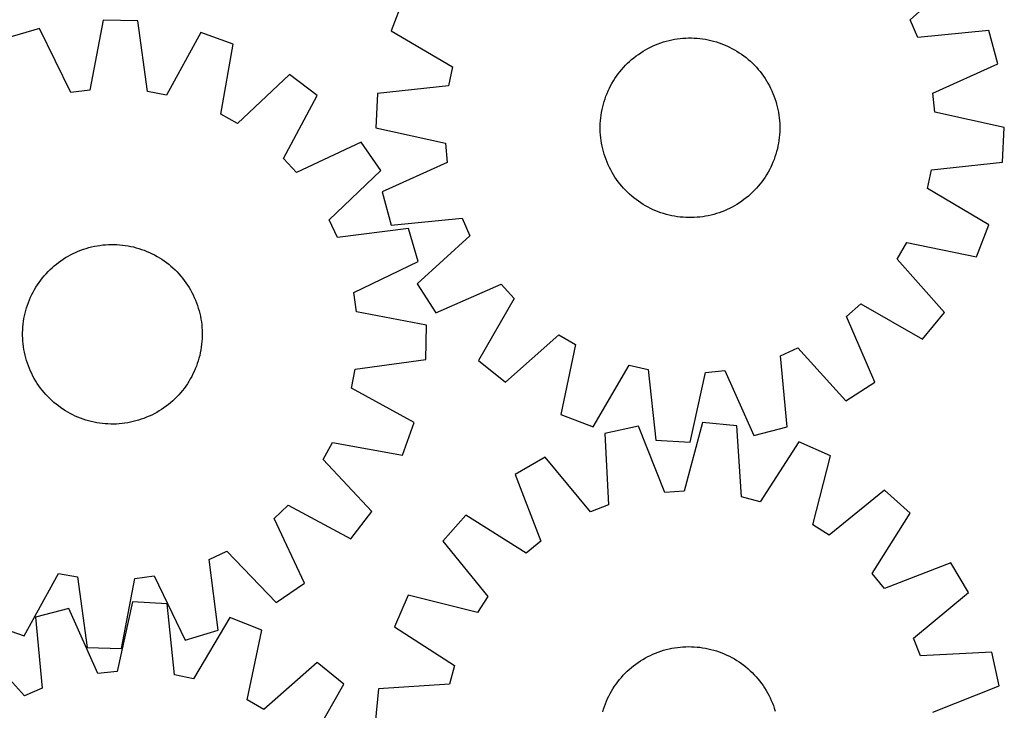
# Model space of a CAD drawing. Header units: millimetres. Extents: x 7 to 1493, y 7 to 2993.
# Tile 9 of 14: x 1054 to 1493, y 984 to 1292. Entities that reach past the tile are written whole.
import ezdxf

# ---------------------------------------------------------------- set-up
doc = ezdxf.new("R2010")
doc.units = ezdxf.units.MM
doc.layers.add('CUT', color=7, linetype='CONTINUOUS', true_color=0x000000)

msp = doc.modelspace()

# ---------------------------------------------------------------- linework, layer by layer
at = {"layer": 'CUT'}
for p, q in [((1450.81761, 1291.671885), (1474.349198, 1313.008219)), ((1225.151097, 1301.113322), (1219.607861, 1286.760514)), ((1091.373716, 1291.550562), (1085.431897, 1260.346884)), ((1106.754737, 1291.15717), (1091.373716, 1291.550562)), ((1111.093673, 1259.690547), (1106.754737, 1291.15717)), ((1454.289081, 1283.831716), (1450.81761, 1291.671885)), ((1063.081297, 1287.808263), (1048.331512, 1283.429404)), ((1076.931591, 1259.22253), (1063.081297, 1287.808263)), ((1134.818861, 1285.97347), (1119.525388, 1258.133132)), ((1149.325516, 1280.846336), (1134.818861, 1285.97347)), ((1219.607861, 1286.760514), (1246.99571, 1270.670751)), ((1485.903642, 1286.912997), (1454.289081, 1283.831716)), ((1489.855438, 1272.043099), (1485.903642, 1286.912997)), ((1143.728368, 1249.578994), (1149.325516, 1280.846336)), ((1337.452028, 1280.520794), (1338.620107, 1280.984043)), ((1338.620107, 1280.984043), (1339.80216, 1281.410373)), ((1339.80216, 1281.410373), (1340.997021, 1281.799363)), ((1340.997021, 1281.799363), (1342.203511, 1282.15063)), ((1342.203511, 1282.15063), (1343.420439, 1282.463827)), ((1343.420439, 1282.463827), (1344.646605, 1282.738645)), ((1344.646605, 1282.738645), (1345.880798, 1282.974812)), ((1345.880798, 1282.974812), (1347.1218, 1283.172096)), ((1347.1218, 1283.172096), (1348.368386, 1283.330302)), ((1348.368386, 1283.330302), (1349.619327, 1283.449273)), ((1349.619327, 1283.449273), (1350.873387, 1283.528893)), ((1350.873387, 1283.528893), (1352.12933, 1283.569083)), ((1352.12933, 1283.569083), (1353.385915, 1283.569802)), ((1353.385915, 1283.569802), (1354.641903, 1283.531051)), ((1354.641903, 1283.531051), (1355.896054, 1283.452867)), ((1355.896054, 1283.452867), (1357.14713, 1283.335329)), ((1357.14713, 1283.335329), (1358.393896, 1283.178551)), ((1358.393896, 1283.178551), (1359.635124, 1282.982688)), ((1359.635124, 1282.982688), (1360.869586, 1282.747934)), ((1360.869586, 1282.747934), (1362.096065, 1282.474521)), ((1362.096065, 1282.474521), (1363.313352, 1282.162718)), ((1363.313352, 1282.162718), (1364.520243, 1281.812833)), ((1364.520243, 1281.812833), (1365.715549, 1281.425211)), ((1365.715549, 1281.425211), (1366.89809, 1281.000235)), ((1366.89809, 1281.000235), (1368.066698, 1280.538324)), ((1329.761578, 1276.287197), (1330.800471, 1276.994098)), ((1330.800471, 1276.994098), (1331.861056, 1277.668017)), ((1331.861056, 1277.668017), (1332.942285, 1278.30829)), ((1332.942285, 1278.30829), (1334.043092, 1278.914285)), ((1334.043092, 1278.914285), (1335.162391, 1279.485404)), ((1335.162391, 1279.485404), (1336.299077, 1280.021083)), ((1336.299077, 1280.021083), (1337.452028, 1280.520794)), ((1368.066698, 1280.538324), (1369.220221, 1280.039934)), ((1369.220221, 1280.039934), (1370.357519, 1279.505557)), ((1370.357519, 1279.505557), (1371.477471, 1278.93572)), ((1371.477471, 1278.93572), (1372.578972, 1278.330986)), ((1372.578972, 1278.330986), (1373.660934, 1277.691952)), ((1373.660934, 1277.691952), (1374.722289, 1277.019247)), ((1374.722289, 1277.019247), (1375.761991, 1276.313537)), ((1375.761991, 1276.313537), (1376.779013, 1275.575517)), ((1324.039537, 1271.394443), (1324.927568, 1272.283491)), ((1324.927568, 1272.283491), (1325.843087, 1273.144208)), ((1325.843087, 1273.144208), (1326.78519, 1273.975742)), ((1326.78519, 1273.975742), (1327.752947, 1274.777274)), ((1327.752947, 1274.777274), (1328.745403, 1275.548012)), ((1328.745403, 1275.548012), (1329.761578, 1276.287197)), ((1376.779013, 1275.575517), (1377.772351, 1274.805915)), ((1377.772351, 1274.805915), (1378.741025, 1274.005492)), ((1378.741025, 1274.005492), (1379.684079, 1273.175037)), ((1379.684079, 1273.175037), (1380.600583, 1272.31537)), ((1380.600583, 1272.31537), (1381.489632, 1271.427339)), ((1460.882279, 1259.0227), (1489.855438, 1272.043099)), ((1246.99571, 1270.670751), (1245.195853, 1262.287441)), ((1320.04137, 1266.555851), (1320.779391, 1267.572872)), ((1320.779391, 1267.572872), (1321.548992, 1268.566211)), ((1321.548992, 1268.566211), (1322.349415, 1269.534885)), ((1322.349415, 1269.534885), (1323.17987, 1270.477939)), ((1323.17987, 1270.477939), (1324.039537, 1271.394443)), ((1381.489632, 1271.427339), (1382.350348, 1270.51182)), ((1382.350348, 1270.51182), (1383.181882, 1269.569718)), ((1383.181882, 1269.569718), (1383.983414, 1268.601961)), ((1383.983414, 1268.601961), (1384.754153, 1267.609505)), ((1384.754153, 1267.609505), (1385.493337, 1266.593329)), ((1174.414233, 1267.244053), (1151.266138, 1245.492261)), ((1186.62651, 1257.885055), (1174.414233, 1267.244053)), ((1317.419187, 1262.271331), (1318.023921, 1263.372832)), ((1318.023921, 1263.372832), (1318.662955, 1264.454794)), ((1318.662955, 1264.454794), (1319.33566, 1265.516149)), ((1319.33566, 1265.516149), (1320.04137, 1266.555851)), ((1385.493337, 1266.593329), (1386.200238, 1265.554436)), ((1386.200238, 1265.554436), (1386.874157, 1264.493852)), ((1386.874157, 1264.493852), (1387.514431, 1263.412622)), ((1387.514431, 1263.412622), (1388.120426, 1262.311815)), ((1085.431897, 1260.346884), (1076.931591, 1259.22253)), ((1119.525388, 1258.133132), (1111.093673, 1259.690547)), ((1213.617216, 1258.857504), (1212.780547, 1243.494219)), ((1245.195853, 1262.287441), (1213.617216, 1258.857504)), ((1315.354673, 1257.691949), (1315.816584, 1258.860558)), ((1315.816584, 1258.860558), (1316.314973, 1260.01408)), ((1316.314973, 1260.01408), (1316.84935, 1261.151379)), ((1316.84935, 1261.151379), (1317.419187, 1262.271331)), ((1388.120426, 1262.311815), (1388.691545, 1261.192516)), ((1388.691545, 1261.192516), (1389.227224, 1260.05583)), ((1389.227224, 1260.05583), (1389.726934, 1258.902879)), ((1389.726934, 1258.902879), (1390.190183, 1257.734801)), ((1461.761099, 1250.493512), (1460.882279, 1259.0227)), ((1171.641166, 1229.87766), (1186.62651, 1257.885055)), ((1314.19219, 1254.107211), (1314.542075, 1255.314103)), ((1314.542075, 1255.314103), (1314.929697, 1256.509409)), ((1314.929697, 1256.509409), (1315.354673, 1257.691949)), ((1390.190183, 1257.734801), (1390.616513, 1256.552747)), ((1390.616513, 1256.552747), (1391.005503, 1255.357886)), ((1391.005503, 1255.357886), (1391.35677, 1254.151396)), ((1313.176357, 1249.187756), (1313.372219, 1250.428983)), ((1313.372219, 1250.428983), (1313.606973, 1251.663446)), ((1313.606973, 1251.663446), (1313.880387, 1252.889925)), ((1313.880387, 1252.889925), (1314.19219, 1254.107211)), ((1391.35677, 1254.151396), (1391.669967, 1252.934468)), ((1391.669967, 1252.934468), (1391.944785, 1251.708302)), ((1391.944785, 1251.708302), (1392.180953, 1250.47411)), ((1392.180953, 1250.47411), (1392.378236, 1249.233108)), ((1492.780501, 1243.654548), (1461.761099, 1250.493512)), ((1151.266138, 1245.492261), (1143.728368, 1249.578994)), ((1312.823856, 1245.435762), (1312.90204, 1246.689913)), ((1312.90204, 1246.689913), (1313.019579, 1247.940989)), ((1313.019579, 1247.940989), (1313.176357, 1249.187756)), ((1392.378236, 1249.233108), (1392.536442, 1247.986521)), ((1392.536442, 1247.986521), (1392.655414, 1246.73558)), ((1392.655414, 1246.73558), (1392.735033, 1245.48152)), ((1212.780547, 1243.494219), (1243.799949, 1236.655255)), ((1312.785105, 1244.179775), (1312.823856, 1245.435762)), ((1312.785825, 1242.92319), (1312.785105, 1244.179775)), ((1312.826014, 1241.667247), (1312.785825, 1242.92319)), ((1312.905634, 1240.413187), (1312.826014, 1241.667247)), ((1392.737191, 1241.713005), (1392.659008, 1240.458854)), ((1392.735033, 1245.48152), (1392.775223, 1244.225578)), ((1392.775942, 1242.968992), (1392.737191, 1241.713005)), ((1392.775223, 1244.225578), (1392.775942, 1242.968992)), ((1491.943832, 1228.291263), (1492.780501, 1243.654548)), ((1206.283961, 1237.195675), (1177.547142, 1223.661646)), ((1215.006438, 1224.520938), (1206.283961, 1237.195675)), ((1313.024606, 1239.162246), (1312.905634, 1240.413187)), ((1313.182811, 1237.915659), (1313.024606, 1239.162246)), ((1313.380095, 1236.674657), (1313.182811, 1237.915659)), ((1392.384691, 1237.961011), (1392.188828, 1236.719784)), ((1392.541469, 1239.207778), (1392.384691, 1237.961011)), ((1392.659008, 1240.458854), (1392.541469, 1239.207778)), ((1243.799949, 1236.655255), (1244.678768, 1228.126067)), ((1313.616263, 1235.440465), (1313.380095, 1236.674657)), ((1313.89108, 1234.214299), (1313.616263, 1235.440465)), ((1314.204277, 1232.997371), (1313.89108, 1234.214299)), ((1314.555544, 1231.790881), (1314.204277, 1232.997371)), ((1391.368858, 1233.041556), (1391.018973, 1231.834664)), ((1391.680661, 1234.258842), (1391.368858, 1233.041556)), ((1391.954075, 1235.485321), (1391.680661, 1234.258842)), ((1392.188828, 1236.719784), (1391.954075, 1235.485321)), ((1177.547142, 1223.661646), (1171.641166, 1229.87766)), ((1244.678768, 1228.126067), (1215.705609, 1215.105668)), ((1314.944535, 1230.59602), (1314.555544, 1231.790881)), ((1315.370865, 1229.413966), (1314.944535, 1230.59602)), ((1315.834114, 1228.245888), (1315.370865, 1229.413966)), ((1316.333824, 1227.092937), (1315.834114, 1228.245888)), ((1389.744464, 1228.288209), (1389.246074, 1227.134687)), ((1390.206375, 1229.456818), (1389.744464, 1228.288209)), ((1390.631351, 1230.639358), (1390.206375, 1229.456818)), ((1391.018973, 1231.834664), (1390.631351, 1230.639358)), ((1460.365195, 1224.861326), (1491.943832, 1228.291263)), ((1192.099767, 1202.515049), (1215.006438, 1224.520938)), ((1316.869503, 1225.956251), (1316.333824, 1227.092937)), ((1317.440622, 1224.836952), (1316.869503, 1225.956251)), ((1318.046617, 1223.736145), (1317.440622, 1224.836952)), ((1318.68689, 1222.654915), (1318.046617, 1223.736145)), ((1387.537127, 1223.775935), (1386.898092, 1222.693973)), ((1388.141861, 1224.877436), (1387.537127, 1223.775935)), ((1388.711697, 1225.997388), (1388.141861, 1224.877436)), ((1389.246074, 1227.134687), (1388.711697, 1225.997388)), ((1458.565338, 1216.478016), (1460.365195, 1224.861326)), ((1319.36081, 1221.594331), (1318.68689, 1222.654915)), ((1320.067711, 1220.555438), (1319.36081, 1221.594331)), ((1320.806895, 1219.539262), (1320.067711, 1220.555438)), ((1321.577633, 1218.546806), (1320.806895, 1219.539262)), ((1384.781657, 1219.575895), (1384.012056, 1218.582557)), ((1385.519677, 1220.592916), (1384.781657, 1219.575895)), ((1386.225388, 1221.632618), (1385.519677, 1220.592916)), ((1386.898092, 1222.693973), (1386.225388, 1221.632618)), ((1215.705609, 1215.105668), (1219.657406, 1200.23577)), ((1322.379165, 1217.579049), (1321.577633, 1218.546806)), ((1323.2107, 1216.636947), (1322.379165, 1217.579049)), ((1324.071416, 1215.721428), (1323.2107, 1216.636947)), ((1324.960465, 1214.833397), (1324.071416, 1215.721428)), ((1381.52151, 1215.754324), (1380.633479, 1214.865276)), ((1382.381178, 1216.670828), (1381.52151, 1215.754324)), ((1383.211633, 1217.613882), (1382.381178, 1216.670828)), ((1384.012056, 1218.582557), (1383.211633, 1217.613882)), ((1485.953187, 1200.388253), (1458.565338, 1216.478016)), ((1325.876968, 1213.97373), (1324.960465, 1214.833397)), ((1326.820023, 1213.143275), (1325.876968, 1213.97373)), ((1327.788697, 1212.342852), (1326.820023, 1213.143275)), ((1328.782035, 1211.57325), (1327.788697, 1212.342852)), ((1329.799057, 1210.83523), (1328.782035, 1211.57325)), ((1330.838758, 1210.12952), (1329.799057, 1210.83523)), ((1375.799469, 1210.86157), (1374.760576, 1210.154669)), ((1376.815645, 1211.600755), (1375.799469, 1210.86157)), ((1377.808101, 1212.371493), (1376.815645, 1211.600755)), ((1378.775858, 1213.173025), (1377.808101, 1212.371493)), ((1379.717961, 1214.004559), (1378.775858, 1213.173025)), ((1380.633479, 1214.865276), (1379.717961, 1214.004559)), ((1331.900114, 1209.456815), (1330.838758, 1210.12952)), ((1332.982076, 1208.817781), (1331.900114, 1209.456815)), ((1334.083576, 1208.213047), (1332.982076, 1208.817781)), ((1335.203529, 1207.64321), (1334.083576, 1208.213047)), ((1336.340827, 1207.108833), (1335.203529, 1207.64321)), ((1337.49435, 1206.610443), (1336.340827, 1207.108833)), ((1338.662958, 1206.148532), (1337.49435, 1206.610443)), ((1339.845499, 1205.723556), (1338.662958, 1206.148532)), ((1366.940941, 1206.164724), (1365.758888, 1205.738394)), ((1368.109019, 1206.627973), (1366.940941, 1206.164724)), ((1369.26197, 1207.127684), (1368.109019, 1206.627973)), ((1370.398656, 1207.663363), (1369.26197, 1207.127684)), ((1371.517955, 1208.234482), (1370.398656, 1207.663363)), ((1372.618763, 1208.840477), (1371.517955, 1208.234482)), ((1373.699992, 1209.48075), (1372.618763, 1208.840477)), ((1374.760576, 1210.154669), (1373.699992, 1209.48075)), ((1195.79583, 1194.778222), (1192.099767, 1202.515049)), ((1219.657406, 1200.23577), (1251.271967, 1203.317051)), ((1251.271967, 1203.317051), (1254.743437, 1195.476882)), ((1341.040804, 1205.335934), (1339.845499, 1205.723556)), ((1342.247696, 1204.986049), (1341.040804, 1205.335934)), ((1343.464982, 1204.674246), (1342.247696, 1204.986049)), ((1344.691462, 1204.400833), (1343.464982, 1204.674246)), ((1345.925924, 1204.166079), (1344.691462, 1204.400833)), ((1347.167151, 1203.970216), (1345.925924, 1204.166079)), ((1348.413918, 1203.813438), (1347.167151, 1203.970216)), ((1349.664994, 1203.6959), (1348.413918, 1203.813438)), ((1350.919145, 1203.617716), (1349.664994, 1203.6959)), ((1352.175133, 1203.578965), (1350.919145, 1203.617716)), ((1353.431718, 1203.579685), (1352.175133, 1203.578965)), ((1354.68766, 1203.619874), (1353.431718, 1203.579685)), ((1355.941721, 1203.699494), (1354.68766, 1203.619874)), ((1357.192661, 1203.818465), (1355.941721, 1203.699494)), ((1358.439248, 1203.976671), (1357.192661, 1203.818465)), ((1359.68025, 1204.173955), (1358.439248, 1203.976671)), ((1360.914443, 1204.410122), (1359.68025, 1204.173955)), ((1362.140608, 1204.68494), (1360.914443, 1204.410122)), ((1363.357537, 1204.998137), (1362.140608, 1204.68494)), ((1364.564027, 1205.349404), (1363.357537, 1204.998137)), ((1365.758888, 1205.738394), (1364.564027, 1205.349404)), ((1227.308415, 1198.769682), (1195.79583, 1194.778222)), ((1231.687273, 1184.019898), (1227.308415, 1198.769682)), ((1480.409951, 1186.035445), (1485.953187, 1200.388253)), ((1254.743437, 1195.476882), (1231.21185, 1174.140548)), ((1079.102799, 1188.100218), (1080.257037, 1188.59695)), ((1080.257037, 1188.59695), (1081.426307, 1189.057182)), ((1081.426307, 1189.057182), (1082.609457, 1189.480459)), ((1082.609457, 1189.480459), (1083.805318, 1189.866364)), ((1083.805318, 1189.866364), (1085.012711, 1190.214515)), ((1085.012711, 1190.214515), (1086.230444, 1190.524569)), ((1086.230444, 1190.524569), (1087.457315, 1190.796221)), ((1087.457315, 1190.796221), (1088.692113, 1191.029201)), ((1088.692113, 1191.029201), (1089.93362, 1191.223281)), ((1089.93362, 1191.223281), (1091.180611, 1191.378268)), ((1091.180611, 1191.378268), (1092.431855, 1191.49401)), ((1092.431855, 1191.49401), (1093.686116, 1191.570392)), ((1093.686116, 1191.570392), (1094.942159, 1191.607339)), ((1094.942159, 1191.607339), (1096.198741, 1191.604814)), ((1096.198741, 1191.604814), (1097.454625, 1191.562821)), ((1097.454625, 1191.562821), (1098.70857, 1191.4814)), ((1098.70857, 1191.4814), (1099.959338, 1191.360632)), ((1099.959338, 1191.360632), (1101.205696, 1191.200636)), ((1101.205696, 1191.200636), (1102.446413, 1191.00157)), ((1102.446413, 1191.00157), (1103.680266, 1190.76363)), ((1103.680266, 1190.76363), (1104.906035, 1190.487051)), ((1104.906035, 1190.487051), (1106.122513, 1190.172107)), ((1106.122513, 1190.172107), (1107.328497, 1189.819107)), ((1107.328497, 1189.819107), (1108.522798, 1189.428401)), ((1108.522798, 1189.428401), (1109.704238, 1189.000373)), ((1109.704238, 1189.000373), (1110.87165, 1188.535447)), ((1445.014623, 1185.114902), (1449.316974, 1192.531717)), ((1449.316974, 1192.531717), (1480.409951, 1186.035445)), ((1071.537603, 1183.646662), (1072.555683, 1184.38322)), ((1072.555683, 1184.38322), (1073.596397, 1185.087437)), ((1073.596397, 1185.087437), (1074.658718, 1185.758616)), ((1074.658718, 1185.758616), (1075.741597, 1186.396096)), ((1075.741597, 1186.396096), (1076.843965, 1186.999247)), ((1076.843965, 1186.999247), (1077.964734, 1187.567475)), ((1077.964734, 1187.567475), (1079.102799, 1188.100218)), ((1110.87165, 1188.535447), (1112.023882, 1188.034081)), ((1112.023882, 1188.034081), (1113.159797, 1187.49677)), ((1113.159797, 1187.49677), (1114.278274, 1186.924044)), ((1114.278274, 1186.924044), (1115.37821, 1186.316469)), ((1115.37821, 1186.316469), (1116.458519, 1185.674643)), ((1116.458519, 1185.674643), (1117.518134, 1184.999201)), ((1117.518134, 1184.999201), (1118.556011, 1184.290809)), ((1118.556011, 1184.290809), (1119.571124, 1183.550166)), ((1466.090004, 1161.349316), (1445.014623, 1185.114902)), ((1066.82103, 1179.505254), (1067.711354, 1180.392007)), ((1067.711354, 1180.392007), (1068.629091, 1181.250357)), ((1068.629091, 1181.250357), (1069.573337, 1182.079457)), ((1069.573337, 1182.079457), (1070.54316, 1182.878488)), ((1070.54316, 1182.878488), (1071.537603, 1183.646662)), ((1119.571124, 1183.550166), (1120.562472, 1182.778003)), ((1120.562472, 1182.778003), (1121.529076, 1181.975081)), ((1121.529076, 1181.975081), (1122.469984, 1181.142195)), ((1122.469984, 1181.142195), (1123.384265, 1180.280164)), ((1123.384265, 1180.280164), (1124.271018, 1179.389841)), ((1203.101541, 1170.169604), (1231.687273, 1184.019898)), ((1062.810386, 1174.677), (1063.551029, 1175.692113)), ((1063.551029, 1175.692113), (1064.323192, 1176.683461)), ((1064.323192, 1176.683461), (1065.126113, 1177.650065)), ((1065.126113, 1177.650065), (1065.959, 1178.590973)), ((1065.959, 1178.590973), (1066.82103, 1179.505254)), ((1124.271018, 1179.389841), (1125.129368, 1178.472104)), ((1125.129368, 1178.472104), (1125.958468, 1177.527857)), ((1125.958468, 1177.527857), (1126.757499, 1176.558035)), ((1126.757499, 1176.558035), (1127.525673, 1175.563592)), ((1127.525673, 1175.563592), (1128.262231, 1174.545511)), ((1060.17715, 1170.399264), (1060.784726, 1171.499199)), ((1060.784726, 1171.499199), (1061.426552, 1172.579508)), ((1061.426552, 1172.579508), (1062.101994, 1173.639123)), ((1062.101994, 1173.639123), (1062.810386, 1174.677)), ((1128.262231, 1174.545511), (1128.966448, 1173.504797)), ((1128.966448, 1173.504797), (1129.637627, 1172.442477)), ((1129.637627, 1172.442477), (1130.275107, 1171.359598)), ((1130.275107, 1171.359598), (1130.878258, 1170.25723)), ((1231.21185, 1174.140548), (1239.565283, 1161.219607)), ((1239.565283, 1161.219607), (1268.680349, 1173.919516)), ((1268.680349, 1173.919516), (1274.404659, 1167.535815)), ((1058.100821, 1165.825227), (1058.565747, 1166.992639)), ((1058.565747, 1166.992639), (1059.067113, 1168.144871)), ((1059.067113, 1168.144871), (1059.604425, 1169.280786)), ((1059.604425, 1169.280786), (1060.17715, 1170.399264)), ((1130.878258, 1170.25723), (1131.446486, 1169.13646)), ((1131.446486, 1169.13646), (1131.979228, 1167.998395)), ((1131.979228, 1167.998395), (1132.475961, 1166.844158)), ((1132.475961, 1166.844158), (1132.936193, 1165.674888)), ((1204.225895, 1161.669298), (1203.101541, 1170.169604)), ((1274.404659, 1167.535815), (1258.61808, 1139.972095)), ((1056.929088, 1162.243502), (1057.282088, 1163.449486)), ((1057.282088, 1163.449486), (1057.672794, 1164.643787)), ((1057.672794, 1164.643787), (1058.100821, 1165.825227)), ((1132.936193, 1165.674888), (1133.35947, 1164.491738)), ((1133.35947, 1164.491738), (1133.745374, 1163.295876)), ((1133.745374, 1163.295876), (1134.093526, 1162.088484)), ((1422.435391, 1159.474208), (1428.819092, 1165.198519)), ((1428.819092, 1165.198519), (1456.382812, 1149.411939)), ((1055.900559, 1157.326685), (1056.099625, 1158.567403)), ((1056.099625, 1158.567403), (1056.337565, 1159.801255)), ((1056.337565, 1159.801255), (1056.614143, 1161.027024)), ((1056.614143, 1161.027024), (1056.929088, 1162.243502)), ((1134.093526, 1162.088484), (1134.40358, 1160.870751)), ((1134.40358, 1160.870751), (1134.675232, 1159.64388)), ((1134.675232, 1159.64388), (1134.908212, 1158.409082)), ((1134.908212, 1158.409082), (1135.102292, 1157.167574)), ((1235.429573, 1155.727478), (1204.225895, 1161.669298)), ((1435.1353, 1130.359143), (1422.435391, 1159.474208)), ((1456.382812, 1149.411939), (1466.090004, 1161.349316)), ((1055.49638, 1152.319731), (1055.538374, 1153.575614)), ((1055.538374, 1153.575614), (1055.619795, 1154.829559)), ((1055.619795, 1154.829559), (1055.740563, 1156.080327)), ((1055.740563, 1156.080327), (1055.900559, 1157.326685)), ((1135.102292, 1157.167574), (1135.257279, 1155.920584)), ((1135.257279, 1155.920584), (1135.37302, 1154.66934)), ((1135.37302, 1154.66934), (1135.449403, 1153.415078)), ((1235.036181, 1140.346458), (1235.429573, 1155.727478)), ((1055.493856, 1151.063148), (1055.49638, 1152.319731)), ((1055.530803, 1149.807106), (1055.493856, 1151.063148)), ((1055.607185, 1148.552844), (1055.530803, 1149.807106)), ((1135.441832, 1149.64657), (1135.360411, 1148.392625)), ((1135.483825, 1150.902453), (1135.441832, 1149.64657)), ((1135.449403, 1153.415078), (1135.48635, 1152.159036)), ((1135.48635, 1152.159036), (1135.483825, 1150.902453)), ((1270.555457, 1130.264903), (1294.321042, 1151.340285)), ((1294.321042, 1151.340285), (1301.737857, 1147.037934)), ((1055.722927, 1147.3016), (1055.607185, 1148.552844)), ((1055.877914, 1146.054609), (1055.722927, 1147.3016)), ((1056.071994, 1144.813102), (1055.877914, 1146.054609)), ((1056.304974, 1143.578304), (1056.071994, 1144.813102)), ((1135.079647, 1145.895499), (1134.880581, 1144.654781)), ((1135.239643, 1147.141857), (1135.079647, 1145.895499)), ((1135.360411, 1148.392625), (1135.239643, 1147.141857)), ((1301.737857, 1147.037934), (1295.241586, 1115.944957)), ((1393.037856, 1142.065826), (1400.878026, 1145.537297)), ((1400.878026, 1145.537297), (1422.21436, 1122.00571)), ((1056.576625, 1142.351433), (1056.304974, 1143.578304)), ((1056.88668, 1141.1337), (1056.576625, 1142.351433)), ((1057.234831, 1139.926307), (1056.88668, 1141.1337)), ((1134.051118, 1140.978682), (1133.698118, 1139.772698)), ((1134.366062, 1142.195159), (1134.051118, 1140.978682)), ((1134.642641, 1143.420929), (1134.366062, 1142.195159)), ((1134.880581, 1144.654781), (1134.642641, 1143.420929)), ((1203.569558, 1136.007522), (1235.036181, 1140.346458)), ((1396.119137, 1110.451265), (1393.037856, 1142.065826)), ((1057.620736, 1138.730446), (1057.234831, 1139.926307)), ((1058.044013, 1137.547296), (1057.620736, 1138.730446)), ((1058.504245, 1136.378026), (1058.044013, 1137.547296)), ((1059.000977, 1135.223789), (1058.504245, 1136.378026)), ((1132.414458, 1136.229545), (1131.913092, 1135.077313)), ((1132.879384, 1137.396957), (1132.414458, 1136.229545)), ((1133.307412, 1138.578397), (1132.879384, 1137.396957)), ((1133.698118, 1139.772698), (1133.307412, 1138.578397)), ((1202.012143, 1127.575806), (1203.569558, 1136.007522)), ((1258.61808, 1139.972095), (1270.555457, 1130.264903)), ((1309.594393, 1110.401721), (1325.684157, 1137.789569)), ((1325.684157, 1137.789569), (1334.067467, 1135.989712)), ((1334.067467, 1135.989712), (1337.497403, 1104.411076)), ((1059.53372, 1134.085724), (1059.000977, 1135.223789)), ((1060.101947, 1132.964954), (1059.53372, 1134.085724)), ((1060.705099, 1131.862586), (1060.101947, 1132.964954)), ((1061.342579, 1130.779707), (1060.705099, 1131.862586)), ((1130.19548, 1131.722984), (1129.553654, 1130.642676)), ((1130.803055, 1132.82292), (1130.19548, 1131.722984)), ((1131.375781, 1133.941398), (1130.803055, 1132.82292)), ((1131.913092, 1135.077313), (1131.375781, 1133.941398)), ((1352.860689, 1103.574406), (1359.699653, 1134.593809)), ((1359.699653, 1134.593809), (1368.228841, 1135.472628)), ((1368.228841, 1135.472628), (1381.24924, 1106.499469)), ((1062.013758, 1129.717387), (1061.342579, 1130.779707)), ((1062.717974, 1128.676672), (1062.013758, 1129.717387)), ((1063.454533, 1127.658592), (1062.717974, 1128.676672)), ((1064.222707, 1126.664149), (1063.454533, 1127.658592)), ((1127.429177, 1127.530071), (1126.657013, 1126.538723)), ((1128.16982, 1128.545184), (1127.429177, 1127.530071)), ((1128.878212, 1129.58306), (1128.16982, 1128.545184)), ((1129.553654, 1130.642676), (1128.878212, 1129.58306)), ((1229.852481, 1112.282333), (1202.012143, 1127.575806)), ((1422.21436, 1122.00571), (1435.1353, 1130.359143)), ((1065.021738, 1125.694326), (1064.222707, 1126.664149)), ((1065.850837, 1124.75008), (1065.021738, 1125.694326)), ((1066.709187, 1123.832343), (1065.850837, 1124.75008)), ((1067.595941, 1122.942019), (1066.709187, 1123.832343)), ((1068.510222, 1122.079989), (1067.595941, 1122.942019)), ((1123.268852, 1122.830176), (1122.351114, 1121.971826)), ((1124.159175, 1123.71693), (1123.268852, 1122.830176)), ((1125.021206, 1124.631211), (1124.159175, 1123.71693)), ((1125.854092, 1125.572118), (1125.021206, 1124.631211)), ((1126.657013, 1126.538723), (1125.854092, 1125.572118)), ((1069.451129, 1121.247102), (1068.510222, 1122.079989)), ((1070.417734, 1120.444181), (1069.451129, 1121.247102)), ((1071.409082, 1119.672018), (1070.417734, 1120.444181)), ((1072.424195, 1118.931375), (1071.409082, 1119.672018)), ((1073.462071, 1118.222983), (1072.424195, 1118.931375)), ((1118.424522, 1118.838963), (1117.383808, 1118.134747)), ((1119.442603, 1119.575522), (1118.424522, 1118.838963)), ((1120.437045, 1120.343696), (1119.442603, 1119.575522)), ((1121.406868, 1121.142727), (1120.437045, 1120.343696)), ((1122.351114, 1121.971826), (1121.406868, 1121.142727)), ((1074.521687, 1117.547541), (1073.462071, 1118.222983)), ((1075.601995, 1116.905715), (1074.521687, 1117.547541)), ((1076.701931, 1116.29814), (1075.601995, 1116.905715)), ((1077.820409, 1115.725414), (1076.701931, 1116.29814)), ((1078.956324, 1115.188103), (1077.820409, 1115.725414)), ((1080.108556, 1114.686737), (1078.956324, 1115.188103)), ((1081.275968, 1114.22181), (1080.108556, 1114.686737)), ((1082.457408, 1113.793783), (1081.275968, 1114.22181)), ((1109.553898, 1114.165002), (1108.370749, 1113.741725)), ((1110.723169, 1114.625234), (1109.553898, 1114.165002)), ((1111.877406, 1115.121966), (1110.723169, 1114.625234)), ((1113.015471, 1115.654709), (1111.877406, 1115.121966)), ((1114.136241, 1116.222937), (1113.015471, 1115.654709)), ((1115.238609, 1116.826088), (1114.136241, 1116.222937)), ((1116.321488, 1117.463568), (1115.238609, 1116.826088)), ((1117.383808, 1118.134747), (1116.321488, 1117.463568)), ((1295.241586, 1115.944957), (1309.594393, 1110.401721)), ((1083.651709, 1113.403077), (1082.457408, 1113.793783)), ((1084.857693, 1113.050077), (1083.651709, 1113.403077)), ((1086.07417, 1112.735133), (1084.857693, 1113.050077)), ((1087.29994, 1112.458554), (1086.07417, 1112.735133)), ((1088.533792, 1112.220614), (1087.29994, 1112.458554)), ((1089.774509, 1112.021548), (1088.533792, 1112.220614)), ((1091.020867, 1111.861552), (1089.774509, 1112.021548)), ((1092.271636, 1111.740784), (1091.020867, 1111.861552)), ((1093.525581, 1111.659363), (1092.271636, 1111.740784)), ((1094.781464, 1111.61737), (1093.525581, 1111.659363)), ((1096.038047, 1111.614845), (1094.781464, 1111.61737)), ((1097.294089, 1111.651792), (1096.038047, 1111.614845)), ((1098.548351, 1111.728174), (1097.294089, 1111.651792)), ((1099.799595, 1111.843916), (1098.548351, 1111.728174)), ((1101.046585, 1111.998903), (1099.799595, 1111.843916)), ((1102.288092, 1112.192983), (1101.046585, 1111.998903)), ((1103.522891, 1112.425963), (1102.288092, 1112.192983)), ((1104.749762, 1112.697615), (1103.522891, 1112.425963)), ((1105.967494, 1113.007669), (1104.749762, 1112.697615)), ((1107.174887, 1113.35582), (1105.967494, 1113.007669)), ((1108.370749, 1113.741725), (1107.174887, 1113.35582)), ((1224.725347, 1097.775679), (1229.852481, 1112.282333)), ((1329.799919, 1110.67193), (1314.77357, 1107.364455)), ((1341.559954, 1081.164705), (1329.799919, 1110.67193)), ((1358.288133, 1112.371189), (1350.119085, 1081.675238)), ((1373.601106, 1110.873388), (1358.288133, 1112.371189)), ((1375.66733, 1079.176299), (1373.601106, 1110.873388)), ((1381.24924, 1106.499469), (1396.119137, 1110.451265)), ((1314.77357, 1107.364455), (1316.489915, 1075.646496)), ((1189.371272, 1095.835056), (1193.458005, 1103.372827)), ((1193.458005, 1103.372827), (1224.725347, 1097.775679)), ((1337.497403, 1104.411076), (1352.860689, 1103.574406)), ((1401.220107, 1103.686138), (1383.965311, 1077.016928)), ((1415.320764, 1097.529675), (1401.220107, 1103.686138)), ((1288.204769, 1096.94502), (1274.935928, 1089.156027)), ((1308.507461, 1072.516033), (1288.204769, 1096.94502)), ((1407.490921, 1066.745454), (1415.320764, 1097.529675)), ((1211.123064, 1072.686962), (1189.371272, 1095.835056)), ((1274.935928, 1089.156027), (1286.369657, 1059.520836)), ((1350.119085, 1081.675238), (1341.559954, 1081.164705)), ((1383.965311, 1077.016928), (1375.66733, 1079.176299)), ((1439.367013, 1082.159453), (1414.715487, 1062.127553)), ((1450.875083, 1071.946967), (1439.367013, 1082.159453)), ((1167.540657, 1069.554053), (1173.756671, 1075.460029)), ((1173.756671, 1075.460029), (1201.764066, 1060.474685)), ((1316.489915, 1075.646496), (1308.507461, 1072.516033)), ((1201.764066, 1060.474685), (1211.123064, 1072.686962)), ((1252.887278, 1071.036345), (1242.674792, 1059.528276)), ((1279.745258, 1054.076874), (1252.887278, 1071.036345)), ((1433.915612, 1045.088987), (1450.875083, 1071.946967)), ((1181.074686, 1040.817233), (1167.540657, 1069.554053)), ((1414.715487, 1062.127553), (1407.490921, 1066.745454)), ((1242.674792, 1059.528276), (1262.706692, 1034.87675)), ((1286.369657, 1059.520836), (1279.745258, 1054.076874)), ((1138.657233, 1051.305365), (1146.394059, 1055.001428)), ((1146.394059, 1055.001428), (1168.399949, 1032.094757)), ((1142.648693, 1019.79278), (1138.657233, 1051.305365)), ((1468.994765, 1049.898317), (1439.359573, 1038.464588)), ((1476.783758, 1036.629476), (1468.994765, 1049.898317)), ((1056.161344, 1017.248713), (1071.454817, 1045.089052)), ((1071.454817, 1045.089052), (1079.886533, 1043.531637)), ((1105.548309, 1042.8753), (1114.048614, 1043.999654)), ((1114.048614, 1043.999654), (1127.898909, 1015.413921)), ((1439.359573, 1038.464588), (1433.915612, 1045.088987)), ((1079.886533, 1043.531637), (1084.225469, 1012.065013)), ((1099.606489, 1011.671622), (1105.548309, 1042.8753)), ((1168.399949, 1032.094757), (1181.074686, 1040.817233)), ((1227.30457, 1035.482027), (1221.148107, 1021.38137)), ((1258.088791, 1027.652183), (1227.30457, 1035.482027)), ((1452.35477, 1016.326784), (1476.783758, 1036.629476)), ((1104.488203, 1032.385983), (1097.565567, 1001.385146)), ((1119.849175, 1031.507863), (1104.488203, 1032.385983)), ((1123.193893, 999.920086), (1119.849175, 1031.507863)), ((1262.706692, 1034.87675), (1258.088791, 1027.652183)), ((1076.091863, 1029.53753), (1061.211357, 1025.62587)), ((1089.034038, 1000.529344), (1076.091863, 1029.53753)), ((1041.654689, 1022.375848), (1056.161344, 1017.248713)), ((1061.211357, 1025.62587), (1064.207323, 994.00311)), ((1147.73592, 1025.441951), (1131.572316, 998.097616)), ((1162.073718, 1019.860008), (1147.73592, 1025.441951)), ((1127.898909, 1015.413921), (1142.648693, 1019.79278)), ((1155.493574, 988.784672), (1162.073718, 1019.860008)), ((1221.148107, 1021.38137), (1247.817317, 1004.126573)), ((1056.357815, 990.552807), (1035.085053, 1014.141879)), ((1455.485233, 1008.34433), (1452.35477, 1016.326784)), ((1084.225469, 1012.065013), (1099.606489, 1011.671622)), ((1335.139036, 1008.612121), (1336.281901, 1009.134486)), ((1336.281901, 1009.134486), (1337.440611, 1009.620695)), ((1337.440611, 1009.620695), (1338.614021, 1010.070268)), ((1338.614021, 1010.070268), (1339.800973, 1010.482761)), ((1339.800973, 1010.482761), (1341.000297, 1010.857768)), ((1341.000297, 1010.857768), (1342.210808, 1011.194918)), ((1342.210808, 1011.194918), (1343.431311, 1011.493879)), ((1343.431311, 1011.493879), (1344.660603, 1011.754355)), ((1344.660603, 1011.754355), (1345.897471, 1011.97609)), ((1345.897471, 1011.97609), (1347.140692, 1012.158864)), ((1347.140692, 1012.158864), (1348.389042, 1012.302498)), ((1348.389042, 1012.302498), (1349.641287, 1012.406849)), ((1349.641287, 1012.406849), (1350.896192, 1012.471815)), ((1350.896192, 1012.471815), (1352.152518, 1012.497331)), ((1352.152518, 1012.497331), (1353.409026, 1012.483372)), ((1353.409026, 1012.483372), (1354.664475, 1012.429952)), ((1354.664475, 1012.429952), (1355.917627, 1012.337125)), ((1355.917627, 1012.337125), (1357.167245, 1012.20498)), ((1357.167245, 1012.20498), (1358.412095, 1012.033649)), ((1358.412095, 1012.033649), (1359.65095, 1011.823301)), ((1359.65095, 1011.823301), (1360.882586, 1011.574144)), ((1360.882586, 1011.574144), (1362.105788, 1011.286423)), ((1362.105788, 1011.286423), (1363.319349, 1010.960422)), ((1363.319349, 1010.960422), (1364.522071, 1010.596463)), ((1364.522071, 1010.596463), (1365.712768, 1010.194905)), ((1365.712768, 1010.194905), (1366.890264, 1009.756145)), ((1366.890264, 1009.756145), (1368.053397, 1009.280615)), ((1368.053397, 1009.280615), (1369.201019, 1008.768785)), ((1369.201019, 1008.768785), (1370.331998, 1008.22116)), ((1487.203192, 1010.060675), (1455.485233, 1008.34433)), ((1490.510667, 995.034326), (1487.203192, 1010.060675)), ((1186.721118, 1005.473504), (1162.898753, 984.462325)), ((1198.63226, 995.734138), (1186.721118, 1005.473504)), ((1327.675101, 1003.990861), (1328.676492, 1004.749954)), ((1328.676492, 1004.749954), (1329.701233, 1005.477219)), ((1329.701233, 1005.477219), (1330.748312, 1006.171936)), ((1330.748312, 1006.171936), (1331.816696, 1006.833421)), ((1331.816696, 1006.833421), (1332.905331, 1007.46102)), ((1332.905331, 1007.46102), (1334.013142, 1008.054116)), ((1334.013142, 1008.054116), (1335.139036, 1008.612121)), ((1370.331998, 1008.22116), (1371.445217, 1007.63828)), ((1371.445217, 1007.63828), (1372.539579, 1007.020721)), ((1372.539579, 1007.020721), (1373.614003, 1006.369091)), ((1373.614003, 1006.369091), (1374.667428, 1005.684035)), ((1374.667428, 1005.684035), (1375.698815, 1004.966228)), ((1375.698815, 1004.966228), (1376.707147, 1004.216378)), ((1097.565567, 1001.385146), (1089.034038, 1000.529344)), ((1247.817317, 1004.126573), (1245.657946, 995.828592)), ((1323.052116, 999.745238), (1323.92243, 1000.651637)), ((1323.92243, 1000.651637), (1324.820786, 1001.530252)), ((1324.820786, 1001.530252), (1325.746296, 1002.380215)), ((1325.746296, 1002.380215), (1326.698047, 1003.200689)), ((1326.698047, 1003.200689), (1327.675101, 1003.990861)), ((1376.707147, 1004.216378), (1377.691427, 1003.435226)), ((1377.691427, 1003.435226), (1378.650686, 1002.623543)), ((1378.650686, 1002.623543), (1379.583975, 1001.782129)), ((1379.583975, 1001.782129), (1380.490375, 1000.911815)), ((1380.490375, 1000.911815), (1381.36899, 1000.013459)), ((1381.36899, 1000.013459), (1382.218953, 999.087949)), ((1131.572316, 998.097616), (1123.193893, 999.920086)), ((1182.771364, 968.213114), (1198.63226, 995.734138)), ((1245.657946, 995.828592), (1213.960857, 993.762368)), ((1319.15021, 994.82869), (1319.868017, 995.860078)), ((1319.868017, 995.860078), (1320.617867, 996.868409)), ((1320.617867, 996.868409), (1321.399019, 997.85269)), ((1321.399019, 997.85269), (1322.210702, 998.811948)), ((1322.210702, 998.811948), (1323.052116, 999.745238)), ((1382.218953, 999.087949), (1383.039426, 998.136198)), ((1383.039426, 998.136198), (1383.829599, 997.159144)), ((1383.829599, 997.159144), (1384.588692, 996.157753)), ((1384.588692, 996.157753), (1385.315956, 995.133012)), ((1064.207323, 994.00311), (1056.357815, 990.552807)), ((1213.960857, 993.762368), (1212.463056, 978.449395)), ((1316.613085, 990.49326), (1317.195965, 991.60648)), ((1317.195965, 991.60648), (1317.813524, 992.700842)), ((1317.813524, 992.700842), (1318.465154, 993.775265)), ((1318.465154, 993.775265), (1319.15021, 994.82869)), ((1385.315956, 995.133012), (1386.010673, 994.085933)), ((1386.010673, 994.085933), (1386.672158, 993.017549)), ((1386.672158, 993.017549), (1387.299758, 991.928914)), ((1387.299758, 991.928914), (1387.892853, 990.821103)), ((1461.003442, 983.274291), (1490.510667, 995.034326)), ((1162.898753, 984.462325), (1155.493574, 988.784672)), ((1314.63934, 985.87403), (1315.0781, 987.051526)), ((1315.0781, 987.051526), (1315.55363, 988.214659)), ((1315.55363, 988.214659), (1316.06546, 989.362281)), ((1316.06546, 989.362281), (1316.613085, 990.49326)), ((1387.892853, 990.821103), (1388.450859, 989.695209)), ((1388.450859, 989.695209), (1388.973223, 988.552344)), ((1388.973223, 988.552344), (1389.459432, 987.393634)), ((1389.459432, 987.393634), (1389.909005, 986.220224)), ((1313.873823, 983.480612), (1314.237782, 984.683334)), ((1314.237782, 984.683334), (1314.63934, 985.87403)), ((1389.909005, 986.220224), (1390.321499, 985.033272)), ((1390.321499, 985.033272), (1390.696505, 983.833948))]:
    msp.add_line(p, q, dxfattribs=at)

doc.saveas('drawing.dxf')
